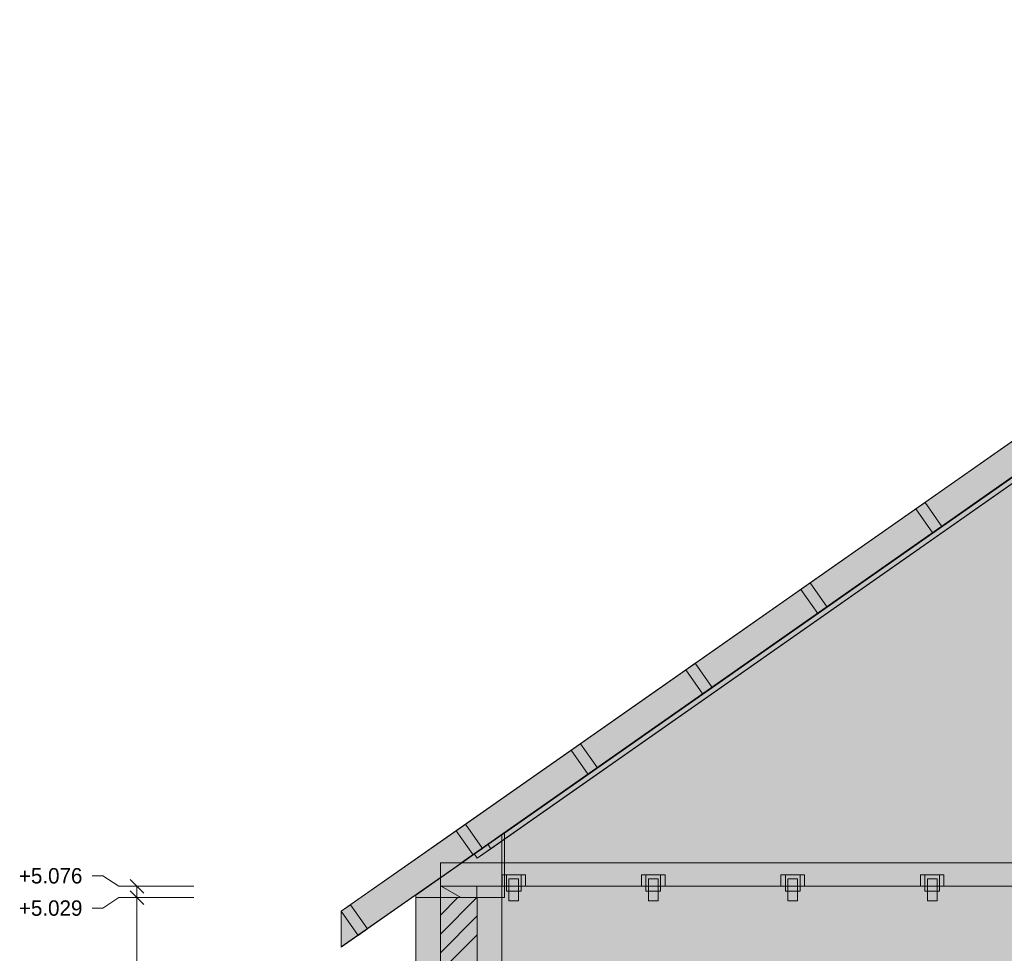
# Model space of a CAD drawing. Header units: millimetres. Extents: x -1634 to 12280, y -3482 to 9585.
# Tile 8 of 15: x -1634 to 2428, y 4799 to 8650. Entities that reach past the tile are written whole.
import ezdxf

# ---------------------------------------------------------------- set-up
doc = ezdxf.new("R2010")
doc.units = ezdxf.units.MM
for name, color, linetype in [('FILL-C_BDBDBF', 7, 'Continuous'), ('FILL-C_CCB294', 7, 'Continuous'), ('FILL-EPS', 7, 'Continuous'), ('FILL-WHITE', 7, 'Continuous'), ('LINE-CORE', 7, 'Continuous'), ('LINE-INK', 7, 'Continuous'), ('LINE-STEEL_GREY', 7, 'Continuous'), ('LINE-TIMBER_DK', 7, 'Continuous'), ('TEXT-INK', 7, 'Continuous')]:
    doc.layers.add(name, color=color, linetype=linetype)

msp = doc.modelspace()

# ---------------------------------------------------------------- hatches: boundary and pattern name
at = {"layer": 'FILL-C_BDBDBF', "true_color": 0xbdbdbf}
h = msp.add_hatch(color=9, dxfattribs=at)
h.dxf.hatch_style = 1
h.paths.add_polyline_path([(254, 5029.2), (254, 4724.9), (228.1, 4724.9), (101.6, 4724.9), (101.6, 5029.2), (104.8, 5029.2)])
at = {"layer": 'FILL-C_CCB294', "true_color": 0xccb294}
h = msp.add_hatch(color=253, dxfattribs=at)
h.dxf.hatch_style = 1
h.paths.add_polyline_path([(101.6, 5029.2), (101.6, 5062.2), (101.6, 5076), (145.8, 5076), (251.6, 5076), (251.6, 5043), (251.6, 5029.2), (207.4, 5029.2)])
h = msp.add_hatch(color=253, dxfattribs=at)
h.dxf.hatch_style = 1
h.paths.add_polyline_path([(101.6, 5029.2), (101.6, 5062.2), (101.6, 5076), (145.8, 5076), (251.6, 5076), (251.6, 5043), (251.6, 5029.2), (207.4, 5029.2)])
at = {"layer": 'FILL-EPS', "true_color": 0xccffff}
h = msp.add_hatch(color=7, dxfattribs=at)
h.dxf.hatch_style = 1
h.paths.add_polyline_path([(0, 5029.2), (101.6, 5029.2), (101.6, 4724.9), (100.5, 4724.9), (100.5, 4712.2), (100.5, 4699.9), (50.3, 4699.9), (0, 4699.9), (0, 4811.7), (0, 4870.1), (0, 4910.8)])
h = msp.add_hatch(color=7, dxfattribs=at)
h.dxf.hatch_style = 1
h.paths.add_polyline_path([(355.6, 4779.9), (355.6, 4724.9), (254, 4724.9), (254, 5029.2), (355.6, 5029.2)])
at = {"layer": 'FILL-WHITE', "true_color": 0xffffff}
h = msp.add_hatch(color=7, dxfattribs=at)
h.dxf.hatch_style = 1
h.paths.add_polyline_path([(-307, 4973), (-307, 4973), (4945, 8650.5), (4945, 8504), (187.8, 5173), (101.6, 5173), (101.6, 5112.6), (-307, 4826.5), (-307, 4973), (-307.2, 4972.9)])
h = msp.add_hatch(color=7, dxfattribs=at)
h.dxf.hatch_style = 1
h.paths.add_polyline_path([(-307, 4973), (-307, 4973), (4945, 8650.5), (4945, 8504), (187.8, 5173), (101.6, 5173), (101.6, 5112.6), (-307, 4826.5), (-307, 4973), (-307.2, 4972.9)])
h = msp.add_hatch(color=7, dxfattribs=at)
h.dxf.hatch_style = 1
h.paths.add_polyline_path([(-307, 4973), (-307, 4973), (4945, 8650.5), (4945, 8504), (187.8, 5173), (101.6, 5173), (101.6, 5112.6), (-307, 4826.5), (-307, 4973), (-307.2, 4972.9)])
h = msp.add_hatch(color=7, dxfattribs=at)
h.dxf.hatch_style = 1
h.paths.add_polyline_path([(-307, 4973), (-307, 4973), (4945, 8650.5), (4945, 8504), (187.8, 5173), (101.6, 5173), (101.6, 5112.6), (-307, 4826.5), (-307, 4973), (-307.2, 4972.9)])
h = msp.add_hatch(color=7, dxfattribs=at)
h.dxf.hatch_style = 1
h.paths.add_polyline_path([(-307, 4973), (-307, 4973), (4945, 8650.5), (4945, 8504), (187.8, 5173), (101.6, 5173), (101.6, 5112.6), (-307, 4826.5), (-307, 4973), (-307.2, 4972.9)])
h = msp.add_hatch(color=7, dxfattribs=at)
h.dxf.hatch_style = 1
h.paths.add_polyline_path([(-307, 4973), (-307, 4973), (4945, 8650.5), (4945, 8504), (187.8, 5173), (101.6, 5173), (101.6, 5112.6), (-307, 4826.5), (-307, 4973), (-307.2, 4972.9)])
h = msp.add_hatch(color=7, dxfattribs=at)
h.dxf.hatch_style = 1
h.paths.add_polyline_path([(-307, 4973), (-307, 4973), (4945, 8650.5), (4945, 8504), (187.8, 5173), (101.6, 5173), (101.6, 5112.6), (-307, 4826.5), (-307, 4973), (-307.2, 4972.9)])
h = msp.add_hatch(color=7, dxfattribs=at)
h.dxf.hatch_style = 1
h.paths.add_polyline_path([(-307, 4973), (4945, 8650.5), (4945, 8501.5), (-307, 4824.1), (-307, 4973)])
h = msp.add_hatch(color=7, dxfattribs=at)
h.dxf.hatch_style = 1
h.paths.add_polyline_path([(-307, 4824.1), (-307, 4973), (4945, 8650.5), (4945, 8501.5), (-307, 4824.1)])
h = msp.add_hatch(color=7, dxfattribs=at)
h.dxf.hatch_style = 1
h.paths.add_polyline_path([(-307, 4973), (4945, 8650.5), (4945, 8501.5), (-307, 4824.1)])
h = msp.add_hatch(color=7, dxfattribs=at)
h.dxf.hatch_style = 1
h.paths.add_polyline_path([(-307, 4973), (4945, 8650.5), (4945, 8501.5), (-307, 4824.1), (-307, 4973)])
h = msp.add_hatch(color=7, dxfattribs=at)
h.dxf.hatch_style = 1
h.paths.add_polyline_path([(-307, 4973), (101.6, 5259.1), (4945, 8650.5), (4945, 8504), (187.8, 5173), (101.6, 5173), (101.6, 5112.6), (-307, 4826.5)])
h = msp.add_hatch(color=7, dxfattribs=at)
h.dxf.hatch_style = 1
h.paths.add_polyline_path([(-307, 4973), (101.6, 5259.1), (4945, 8650.5), (4945, 8504), (187.8, 5173), (101.6, 5173), (101.6, 5112.6), (-307, 4826.5)])
h = msp.add_hatch(color=7, dxfattribs=at)
h.dxf.hatch_style = 1
h.paths.add_polyline_path([(-307, 4973), (101.6, 5259.1), (4945, 8650.5), (4945, 8504), (187.8, 5173), (101.6, 5173), (101.6, 5112.6), (-307, 4826.5)])
h = msp.add_hatch(color=7, dxfattribs=at)
h.dxf.hatch_style = 1
h.paths.add_polyline_path([(-307, 4973), (101.6, 5259.1), (4945, 8650.5), (4945, 8504), (187.8, 5173), (101.6, 5173), (101.6, 5112.6), (-307, 4826.5)])
h = msp.add_hatch(color=7, dxfattribs=at)
h.dxf.hatch_style = 1
h.paths.add_polyline_path([(-307, 4973), (101.6, 5259.1), (4945, 8650.5), (4945, 8504), (187.8, 5173), (101.6, 5173), (101.6, 5112.6), (-307, 4826.5)])
h = msp.add_hatch(color=7, dxfattribs=at)
h.dxf.hatch_style = 1
h.paths.add_polyline_path([(-307, 4973), (101.6, 5259.1), (4945, 8650.5), (4945, 8504), (187.8, 5173), (101.6, 5173), (101.6, 5112.6), (-307, 4826.5)])
h = msp.add_hatch(color=7, dxfattribs=at)
h.dxf.hatch_style = 1
h.paths.add_polyline_path([(-307, 4973), (101.6, 5259.1), (4945, 8650.5), (4945, 8504), (187.8, 5173), (101.6, 5173), (101.6, 5112.6), (-307, 4826.5)])
h = msp.add_hatch(color=7, dxfattribs=at)
h.dxf.hatch_style = 1
h.paths.add_polyline_path([(355.8, 5288.2), (4556.6, 8229.6), (5333.4, 8229.6), (9534.1, 5288.2), (9534.1, 2743.2), (355.8, 2743.2)])
h.paths.add_polyline_path([(5970, 3632.6), (5970, 4699.9), (5269.5, 4699.9), (5269.5, 3632.6)], flags=0)
h = msp.add_hatch(color=7, dxfattribs=at)
h.dxf.hatch_style = 1
h.paths.add_polyline_path([(355.8, 5029.2), (365.8, 5029.2), (365.8, 5295.2), (4556.6, 8229.6), (5333.4, 8229.6), (5388.4, 8191.1), (5428.5, 8163), (5429.3, 8162.5), (9487.8, 5320.7), (9524.2, 5295.2), (9524.2, 5029.2), (9534.1, 5029.2), (9534.1, 2743.2), (355.8, 2743.2)])
h.paths.add_polyline_path([(5995, 3632.6), (5995, 4724.9), (5993.4, 4724.8), (5993.4, 4724.9), (5244.5, 4724.9), (5244.5, 3632.6)], flags=0)
h = msp.add_hatch(color=7, dxfattribs=at)
h.dxf.hatch_style = 1
h.paths.add_polyline_path([(296.9, 5248.9), (3515, 7502.2), (3517.9, 7498.1), (3518.1, 7497.7), (3527.6, 7484.2), (309.6, 5230.9), (296.9, 5248.9)])
h = msp.add_hatch(color=7, dxfattribs=at)
h.dxf.hatch_style = 1
h.paths.add_polyline_path([(253.8, 5191.8), (241.2, 5209.8), (3401.9, 7423), (3404.9, 7418.6), (3414.5, 7405), (253.8, 5191.8), (253.4, 5191.6)])
h = msp.add_hatch(color=7, dxfattribs=at)
h.dxf.hatch_style = 1
h.paths.add_polyline_path([(2171.2, 6559.4), (2132.8, 6532.4), (2062.8, 6632.3), (2101.3, 6659.3)])
h = msp.add_hatch(color=7, dxfattribs=at)
h.dxf.hatch_style = 1
h.paths.add_polyline_path([(2171.2, 6559.4), (2132.8, 6532.4), (2062.8, 6632.3), (2101.3, 6659.3)])
h = msp.add_hatch(color=7, dxfattribs=at)
h.dxf.hatch_style = 1
h.paths.add_polyline_path([(1627.3, 6327.4), (1697.3, 6227.5), (1658.8, 6200.5), (1588.8, 6300.5)])
h = msp.add_hatch(color=7, dxfattribs=at)
h.dxf.hatch_style = 1
h.paths.add_polyline_path([(1627.3, 6327.4), (1697.3, 6227.5), (1658.8, 6200.5), (1588.8, 6300.5)])
h = msp.add_hatch(color=7, dxfattribs=at)
h.dxf.hatch_style = 1
h.paths.add_polyline_path([(1153.4, 5995.5), (1223.3, 5895.6), (1184.8, 5868.7), (1114.9, 5968.6)])
h = msp.add_hatch(color=7, dxfattribs=at)
h.dxf.hatch_style = 1
h.paths.add_polyline_path([(1153.4, 5995.5), (1223.3, 5895.6), (1184.8, 5868.7), (1114.9, 5968.6)])
h = msp.add_hatch(color=7, dxfattribs=at)
h.dxf.hatch_style = 1
h.paths.add_polyline_path([(749.4, 5563.8), (710.9, 5536.8), (640.9, 5636.7), (679.4, 5663.7)])
h = msp.add_hatch(color=7, dxfattribs=at)
h.dxf.hatch_style = 1
h.paths.add_polyline_path([(749.4, 5563.8), (710.9, 5536.8), (640.9, 5636.7), (679.4, 5663.7)])
h = msp.add_hatch(color=7, dxfattribs=at)
h.dxf.hatch_style = 1
h.paths.add_polyline_path([(275.4, 5231.9), (236.9, 5204.9), (166.9, 5304.9), (205.5, 5331.8)])
h = msp.add_hatch(color=7, dxfattribs=at)
h.dxf.hatch_style = 1
h.paths.add_polyline_path([(275.4, 5231.9), (236.9, 5204.9), (166.9, 5304.9), (205.5, 5331.8)])
h = msp.add_hatch(color=7, dxfattribs=at)
h.dxf.hatch_style = 1
h.paths.add_polyline_path([(0, 2743.2), (0, 4211.5), (0, 4212.5), (0, 5039), (355.8, 5288.2), (356.1, 5289.8), (356.1, 5289.8), (356.3, 5289.7), (356.4, 5289.7), (356.2, 5289.3), (355.8, 5288.2), (355.8, 2743.2)])
h = msp.add_hatch(color=7, dxfattribs=at)
h.dxf.hatch_style = 1
h.paths.add_polyline_path([(0, 5039), (177.1, 5163), (355.8, 5288.2), (355.8, 5029.2), (0, 5029.2)])
h = msp.add_hatch(color=7, dxfattribs=at)
h.dxf.hatch_style = 1
h.paths.add_polyline_path([(365.8, 5295.2), (365.8, 5029.2), (355.8, 5029.2), (355.8, 5288.2)])
h = msp.add_hatch(color=7, dxfattribs=at)
h.dxf.hatch_style = 1
h.paths.add_polyline_path([(253.8, 5191.8), (241.2, 5209.8), (296.9, 5248.9), (309.6, 5230.9)])
h = msp.add_hatch(color=7, dxfattribs=at)
h.dxf.hatch_style = 1
h.paths.add_polyline_path([(101.6, 5173), (9788.4, 5173), (9788.4, 5076), (101.6, 5076)])
h = msp.add_hatch(color=7, dxfattribs=at)
h.dxf.hatch_style = 1
h.paths.add_polyline_path([(101.6, 5173), (9788.4, 5173), (9788.4, 5076), (101.6, 5076)])
h = msp.add_hatch(color=7, dxfattribs=at)
h.dxf.hatch_style = 1
h.paths.add_polyline_path([(101.6, 5173), (9788.4, 5173), (9788.4, 5076), (101.6, 5076)])
h = msp.add_hatch(color=7, dxfattribs=at)
h.dxf.hatch_style = 1
h.paths.add_polyline_path([(101.6, 5173), (9788.4, 5173), (9788.4, 5076), (101.6, 5076)])
h = msp.add_hatch(color=7, dxfattribs=at)
h.dxf.hatch_style = 1
h.paths.add_polyline_path([(101.6, 5173), (9788.4, 5173), (9788.4, 5076), (101.6, 5076)])
h = msp.add_hatch(color=7, dxfattribs=at)
h.dxf.hatch_style = 1
h.paths.add_polyline_path([(101.6, 5173), (9788.4, 5173), (9788.4, 5076), (101.6, 5076)])
h = msp.add_hatch(color=7, dxfattribs=at)
h.dxf.hatch_style = 1
h.paths.add_polyline_path([(101.6, 5173), (9788.4, 5173), (9788.4, 5076), (101.6, 5076)])
h = msp.add_hatch(color=7, dxfattribs=at)
h.dxf.hatch_style = 1
h.paths.add_polyline_path([(101.6, 5173), (9788.4, 5173), (9788.4, 5076), (101.6, 5076)])
h = msp.add_hatch(color=7, dxfattribs=at)
h.dxf.hatch_style = 1
h.paths.add_polyline_path([(101.6, 5173), (9788.4, 5173), (9788.4, 5076), (101.6, 5076)])
h = msp.add_hatch(color=7, dxfattribs=at)
h.dxf.hatch_style = 1
h.paths.add_polyline_path([(101.6, 5173), (9788.4, 5173), (9788.4, 5076), (101.6, 5076)])
h = msp.add_hatch(color=7, dxfattribs=at)
h.dxf.hatch_style = 1
h.paths.add_polyline_path([(101.6, 5173), (9788.4, 5173), (9788.4, 5076), (101.6, 5076)])
h = msp.add_hatch(color=7, dxfattribs=at)
h.dxf.hatch_style = 1
h.paths.add_polyline_path([(101.6, 5173), (9788.4, 5173), (9788.4, 5076), (101.6, 5076)])
h = msp.add_hatch(color=7, dxfattribs=at)
h.dxf.hatch_style = 1
h.paths.add_polyline_path([(101.6, 5173), (9788.4, 5173), (9788.4, 5076), (101.6, 5076)])
h = msp.add_hatch(color=7, dxfattribs=at)
h.dxf.hatch_style = 1
h.paths.add_polyline_path([(101.6, 5173), (9788.4, 5173), (9788.4, 5076), (101.6, 5076)])
h = msp.add_hatch(color=7, dxfattribs=at)
h.dxf.hatch_style = 1
h.paths.add_polyline_path([(356, 5123), (374, 5123), (453, 5123), (453, 5076), (435, 5076), (435, 5056), (374, 5056), (374, 5076), (356, 5076)])
h = msp.add_hatch(color=7, dxfattribs=at)
h.dxf.hatch_style = 1
h.paths.add_polyline_path([(435, 5123), (453, 5123), (453, 5076), (435, 5076), (435, 5056), (374, 5056), (374, 5076), (356, 5076), (356, 5123)])
h = msp.add_hatch(color=7, dxfattribs=at)
h.dxf.hatch_style = 1
h.paths.add_polyline_path([(374, 5123), (435, 5123), (435, 5056), (374, 5056)])
h = msp.add_hatch(color=7, dxfattribs=at)
h.dxf.hatch_style = 1
h.paths.add_polyline_path([(374, 5123), (435, 5123), (435, 5056), (374, 5056)])
h = msp.add_hatch(color=7, dxfattribs=at)
h.dxf.hatch_style = 1
h.paths.add_polyline_path([(931.5, 5123), (949.5, 5123), (1028.5, 5123), (1028.5, 5076), (1010.5, 5076), (1010.5, 5056), (949.5, 5056), (949.5, 5076), (931.5, 5076)])
h = msp.add_hatch(color=7, dxfattribs=at)
h.dxf.hatch_style = 1
h.paths.add_polyline_path([(1010.5, 5123), (1028.5, 5123), (1028.5, 5076), (1010.5, 5076), (1010.5, 5056), (949.5, 5056), (949.5, 5076), (931.5, 5076), (931.5, 5123)])
h = msp.add_hatch(color=7, dxfattribs=at)
h.dxf.hatch_style = 1
h.paths.add_polyline_path([(949.5, 5123), (1010.5, 5123), (1010.5, 5056), (949.5, 5056)])
h = msp.add_hatch(color=7, dxfattribs=at)
h.dxf.hatch_style = 1
h.paths.add_polyline_path([(949.5, 5123), (1010.5, 5123), (1010.5, 5056), (949.5, 5056)])
h = msp.add_hatch(color=7, dxfattribs=at)
h.dxf.hatch_style = 1
h.paths.add_polyline_path([(1507, 5123), (1525, 5123), (1604, 5123), (1604, 5076), (1586, 5076), (1586, 5056), (1525, 5056), (1525, 5076), (1507, 5076)])
h = msp.add_hatch(color=7, dxfattribs=at)
h.dxf.hatch_style = 1
h.paths.add_polyline_path([(1586, 5123), (1604, 5123), (1604, 5076), (1586, 5076), (1586, 5056), (1525, 5056), (1525, 5076), (1507, 5076), (1507, 5123)])
h = msp.add_hatch(color=7, dxfattribs=at)
h.dxf.hatch_style = 1
h.paths.add_polyline_path([(1525, 5123), (1586, 5123), (1586, 5056), (1525, 5056)])
h = msp.add_hatch(color=7, dxfattribs=at)
h.dxf.hatch_style = 1
h.paths.add_polyline_path([(1525, 5123), (1586, 5123), (1586, 5056), (1525, 5056)])
h = msp.add_hatch(color=7, dxfattribs=at)
h.dxf.hatch_style = 1
h.paths.add_polyline_path([(2082.5, 5123), (2100.5, 5123), (2179.5, 5123), (2179.5, 5076), (2161.5, 5076), (2161.5, 5056), (2100.5, 5056), (2100.5, 5076), (2082.5, 5076)])
h = msp.add_hatch(color=7, dxfattribs=at)
h.dxf.hatch_style = 1
h.paths.add_polyline_path([(2161.5, 5123), (2179.5, 5123), (2179.5, 5076), (2161.5, 5076), (2161.5, 5056), (2100.5, 5056), (2100.5, 5076), (2082.5, 5076), (2082.5, 5123)])
h = msp.add_hatch(color=7, dxfattribs=at)
h.dxf.hatch_style = 1
h.paths.add_polyline_path([(2100.5, 5123), (2161.5, 5123), (2161.5, 5056), (2100.5, 5056)])
h = msp.add_hatch(color=7, dxfattribs=at)
h.dxf.hatch_style = 1
h.paths.add_polyline_path([(2100.5, 5123), (2161.5, 5123), (2161.5, 5056), (2100.5, 5056)])
h = msp.add_hatch(color=7, dxfattribs=at)
h.dxf.hatch_style = 1
h.paths.add_polyline_path([(384.5, 5106), (424.5, 5106), (424.5, 5016), (384.5, 5016)])
h = msp.add_hatch(color=7, dxfattribs=at)
h.dxf.hatch_style = 1
h.paths.add_polyline_path([(384.5, 5106), (424.5, 5106), (424.5, 5016), (384.5, 5016)])
h = msp.add_hatch(color=7, dxfattribs=at)
h.dxf.hatch_style = 1
h.paths.add_polyline_path([(960, 5106), (1000, 5106), (1000, 5016), (960, 5016)])
h = msp.add_hatch(color=7, dxfattribs=at)
h.dxf.hatch_style = 1
h.paths.add_polyline_path([(960, 5106), (1000, 5106), (1000, 5016), (960, 5016)])
h = msp.add_hatch(color=7, dxfattribs=at)
h.dxf.hatch_style = 1
h.paths.add_polyline_path([(1535.5, 5106), (1575.5, 5106), (1575.5, 5016), (1535.5, 5016)])
h = msp.add_hatch(color=7, dxfattribs=at)
h.dxf.hatch_style = 1
h.paths.add_polyline_path([(1575.5, 5106), (1575.5, 5016), (1535.5, 5016), (1535.5, 5106)])
h = msp.add_hatch(color=7, dxfattribs=at)
h.dxf.hatch_style = 1
h.paths.add_polyline_path([(2111, 5106), (2151, 5106), (2151, 5016), (2111, 5016)])
h = msp.add_hatch(color=7, dxfattribs=at)
h.dxf.hatch_style = 1
h.paths.add_polyline_path([(2151, 5106), (2151, 5016), (2111, 5016), (2111, 5106)])
h = msp.add_hatch(color=7, dxfattribs=at)
h.dxf.hatch_style = 1
h.paths.add_polyline_path([(101.6, 5076), (251.6, 5076), (251.6, 5029.2), (101.6, 5029.2)])
h = msp.add_hatch(color=7, dxfattribs=at)
h.dxf.hatch_style = 1
h.paths.add_polyline_path([(-198.5, 4900), (-237, 4873.1), (-307, 4973), (-268.5, 4999.9)])
h = msp.add_hatch(color=7, dxfattribs=at)
h.dxf.hatch_style = 1
h.paths.add_polyline_path([(-198.5, 4900), (-237, 4873.1), (-307, 4973), (-268.5, 4999.9)])
h = msp.add_hatch(color=7, dxfattribs=at)
h.dxf.hatch_style = 1
h.paths.add_polyline_path([(0, 5029.2), (355.6, 5029.2), (355.6, 5029.6), (355.6, 5029.2), (355.8, 5029.2), (355.8, 2743.2), (355.8, 2743.2), (355.8, 2743.2), (355.8, 2742.2), (356, 2741.6), (355.9, 2741.6), (355.8, 2741.6), (355.8, 2741.6), (355.8, 2741.6), (355.6, 2743.2), (0, 2743.2), (0, 4213.4), (0, 4214.4)])
h = msp.add_hatch(color=7, dxfattribs=at)
h.dxf.hatch_style = 1
h.paths.add_polyline_path([(0, 5029.2), (355.6, 5029.2), (355.6, 2743.2), (0, 2743.2)])

# ---------------------------------------------------------------- linework, layer by layer
at = {"layer": 'LINE-CORE', "lineweight": 5}
for points in [[(-307, 4973), (-307, 4973), (4945, 8650.5), (4945, 8504), (187.8, 5173), (101.6, 5173), (101.6, 5112.6), (101.6, 5112.6), (101.6, 5112.6), (101.6, 5112.6), (-307, 4826.5), (-307, 4973), (-307.2, 4972.9)], [(-307, 4973), (-307, 4973), (4945, 8650.5), (4945, 8504), (187.8, 5173), (101.6, 5173), (101.6, 5112.6), (101.6, 5112.6), (101.6, 5112.6), (101.6, 5112.6), (-307, 4826.5), (-307, 4973), (-307.2, 4972.9)], [(-307, 4973), (-307, 4973), (4945, 8650.5), (4945, 8504), (187.8, 5173), (101.6, 5173), (101.6, 5112.6), (101.6, 5112.6), (101.6, 5112.6), (101.6, 5112.6), (-307, 4826.5), (-307, 4973), (-307.2, 4972.9)], [(-307, 4973), (-307, 4973), (4945, 8650.5), (4945, 8504), (187.8, 5173), (101.6, 5173), (101.6, 5112.6), (101.6, 5112.6), (101.6, 5112.6), (101.6, 5112.6), (-307, 4826.5), (-307, 4973), (-307.2, 4972.9)], [(-307, 4973), (-307, 4973), (4945, 8650.5), (4945, 8504), (187.8, 5173), (101.6, 5173), (101.6, 5112.6), (101.6, 5112.6), (101.6, 5112.6), (101.6, 5112.6), (-307, 4826.5), (-307, 4973), (-307.2, 4972.9)], [(-307, 4973), (-307, 4973), (4945, 8650.5), (4945, 8504), (187.8, 5173), (101.6, 5173), (101.6, 5112.6), (101.6, 5112.6), (101.6, 5112.6), (101.6, 5112.6), (-307, 4826.5), (-307, 4973), (-307.2, 4972.9)], [(-307, 4973), (-307, 4973), (4945, 8650.5), (4945, 8504), (187.8, 5173), (101.6, 5173), (101.6, 5112.6), (101.6, 5112.6), (101.6, 5112.6), (101.6, 5112.6), (-307, 4826.5), (-307, 4973), (-307.2, 4972.9)], [(-307, 4973), (-307, 4973), (-307, 4973), (4945, 8650.5), (4945, 8501.5), (4945, 8501.5), (4945, 8501.5), (4945, 8501.5), (-307, 4824.1), (-307, 4973), (-307, 4973)], [(-307, 4824.1), (-307, 4973), (4945, 8650.5), (4945, 8650.5), (4945, 8650.5), (4945, 8650.5), (4945, 8501.5), (-307, 4824.1), (-307, 4824.1)], [(-307, 4973), (4945, 8650.5), (4945, 8650.5), (4945, 8650.5), (4945, 8650.5), (4945, 8501.5), (-307, 4824.1), (-307, 4824.1), (-307, 4824.1)], [(-307, 4973), (-307, 4973), (-307, 4973), (4945, 8650.5), (4945, 8501.5), (4945, 8501.5), (4945, 8501.5), (4945, 8501.5), (-307, 4824.1), (-307, 4973), (-307, 4973)], [(-307, 4973), (101.6, 5259.1), (4945, 8650.5), (4945, 8504), (187.8, 5173), (101.6, 5173), (101.6, 5112.6), (-307, 4826.5)], [(-307, 4973), (101.6, 5259.1), (4945, 8650.5), (4945, 8504), (187.8, 5173), (101.6, 5173), (101.6, 5112.6), (-307, 4826.5)], [(-307, 4973), (101.6, 5259.1), (4945, 8650.5), (4945, 8504), (187.8, 5173), (101.6, 5173), (101.6, 5112.6), (-307, 4826.5)], [(-307, 4973), (101.6, 5259.1), (4945, 8650.5), (4945, 8504), (187.8, 5173), (101.6, 5173), (101.6, 5112.6), (-307, 4826.5)], [(-307, 4973), (101.6, 5259.1), (4945, 8650.5), (4945, 8504), (187.8, 5173), (101.6, 5173), (101.6, 5112.6), (-307, 4826.5)], [(-307, 4973), (101.6, 5259.1), (4945, 8650.5), (4945, 8504), (187.8, 5173), (101.6, 5173), (101.6, 5112.6), (-307, 4826.5)], [(-307, 4973), (101.6, 5259.1), (4945, 8650.5), (4945, 8504), (187.8, 5173), (101.6, 5173), (101.6, 5112.6), (-307, 4826.5)], [(355.8, 5288.2), (4556.6, 8229.6), (5333.4, 8229.6), (5333.4, 8229.6), (5333.4, 8229.6), (9534.1, 5288.2), (9534.1, 5288.2), (9534.1, 2743.2), (9534.1, 2743.2), (355.8, 2743.2)], [(355.8, 5029.2), (365.8, 5029.2), (365.8, 5295.2), (4556.6, 8229.6), (4556.6, 8229.6), (4556.6, 8229.6), (5333.4, 8229.6), (5333.4, 8229.6), (5388.4, 8191.1), (5428.5, 8163), (5429.3, 8162.5), (9487.8, 5320.7), (9524.2, 5295.2), (9524.2, 5029.2), (9534.1, 5029.2), (9534.1, 2743.2), (9534.1, 2743.2), (355.8, 2743.2)], [(296.9, 5248.9), (3515, 7502.2), (3517.9, 7498.1), (3518.1, 7497.7), (3518.1, 7497.7), (3527.6, 7484.2), (309.6, 5230.9), (309.6, 5230.9), (309.6, 5230.9), (296.9, 5248.9)], [(253.8, 5191.8), (241.2, 5209.8), (3401.9, 7423), (3401.9, 7423), (3401.9, 7423), (3401.9, 7423), (3404.9, 7418.6), (3414.5, 7405), (253.8, 5191.8), (253.8, 5191.8), (253.4, 5191.6)], [(2171.2, 6559.4), (2132.8, 6532.4), (2062.8, 6632.3), (2101.3, 6659.3)], [(2171.2, 6559.4), (2132.8, 6532.4), (2062.8, 6632.3), (2101.3, 6659.3)], [(1627.3, 6327.4), (1627.3, 6327.4), (1697.3, 6227.5), (1658.8, 6200.5), (1658.8, 6200.5), (1658.8, 6200.5), (1588.8, 6300.5), (1627.3, 6327.4)], [(1627.3, 6327.4), (1627.3, 6327.4), (1697.3, 6227.5), (1658.8, 6200.5), (1658.8, 6200.5), (1658.8, 6200.5), (1588.8, 6300.5), (1627.3, 6327.4)], [(1153.4, 5995.5), (1153.4, 5995.5), (1223.3, 5895.6), (1184.8, 5868.7), (1184.8, 5868.7), (1184.8, 5868.7), (1114.9, 5968.6), (1153.4, 5995.5)], [(1153.4, 5995.5), (1153.4, 5995.5), (1223.3, 5895.6), (1184.8, 5868.7), (1184.8, 5868.7), (1184.8, 5868.7), (1114.9, 5968.6), (1153.4, 5995.5)], [(749.4, 5563.8), (710.9, 5536.8), (640.9, 5636.7), (679.4, 5663.7)], [(749.4, 5563.8), (710.9, 5536.8), (640.9, 5636.7), (679.4, 5663.7)], [(275.4, 5231.9), (236.9, 5204.9), (166.9, 5304.9), (205.5, 5331.8)], [(275.4, 5231.9), (236.9, 5204.9), (166.9, 5304.9), (205.5, 5331.8)], [(0, 2743.2), (0, 4211.5), (0, 4212.5), (0, 5039), (355.8, 5288.2), (356.1, 5289.8), (356.1, 5289.8), (356.3, 5289.7), (356.4, 5289.7), (356.2, 5289.3), (355.8, 5288.2), (355.8, 2743.2), (0, 2743.2)], [(0, 5039), (0, 5039), (0, 5039), (177.1, 5163), (355.8, 5288.2), (355.8, 5029.2), (355.8, 5029.2), (0, 5029.2), (0, 5039)], [(365.8, 5295.2), (365.8, 5029.2), (365.8, 5029.2), (365.8, 5029.2), (355.8, 5029.2), (355.8, 5288.2)], [(253.8, 5191.8), (253.8, 5191.8), (241.2, 5209.8), (296.9, 5248.9), (296.9, 5248.9), (296.9, 5248.9), (309.6, 5230.9), (253.8, 5191.8)], [(101.6, 5173), (9788.4, 5173), (9788.4, 5076), (9788.4, 5076), (101.6, 5076), (101.6, 5173)], [(101.6, 5173), (9788.4, 5173), (9788.4, 5173), (9788.4, 5076), (101.6, 5076), (101.6, 5076)], [(101.6, 5173), (9788.4, 5173), (9788.4, 5076), (9788.4, 5076), (101.6, 5076), (101.6, 5173)], [(101.6, 5173), (9788.4, 5173), (9788.4, 5173), (9788.4, 5076), (101.6, 5076), (101.6, 5076)], [(101.6, 5173), (9788.4, 5173), (9788.4, 5076), (9788.4, 5076), (101.6, 5076), (101.6, 5173)], [(101.6, 5173), (9788.4, 5173), (9788.4, 5173), (9788.4, 5076), (101.6, 5076), (101.6, 5076)], [(101.6, 5173), (9788.4, 5173), (9788.4, 5076), (9788.4, 5076), (101.6, 5076), (101.6, 5173)], [(101.6, 5173), (9788.4, 5173), (9788.4, 5173), (9788.4, 5076), (101.6, 5076), (101.6, 5076)], [(101.6, 5173), (9788.4, 5173), (9788.4, 5076), (9788.4, 5076), (101.6, 5076), (101.6, 5173)], [(101.6, 5173), (9788.4, 5173), (9788.4, 5173), (9788.4, 5076), (101.6, 5076), (101.6, 5076)], [(101.6, 5173), (9788.4, 5173), (9788.4, 5076), (9788.4, 5076), (101.6, 5076), (101.6, 5173)], [(101.6, 5173), (9788.4, 5173), (9788.4, 5173), (9788.4, 5076), (101.6, 5076), (101.6, 5076)], [(101.6, 5173), (9788.4, 5173), (9788.4, 5076), (9788.4, 5076), (101.6, 5076), (101.6, 5173)], [(101.6, 5173), (9788.4, 5173), (9788.4, 5173), (9788.4, 5076), (101.6, 5076), (101.6, 5076)], [(356, 5123), (374, 5123), (374, 5123), (453, 5123), (453, 5076), (435, 5076), (435, 5056), (435, 5056), (374, 5056), (374, 5076), (356, 5076)], [(435, 5123), (435, 5123), (453, 5123), (453, 5076), (435, 5076), (435, 5056), (374, 5056), (374, 5056), (374, 5076), (356, 5076), (356, 5123)], [(374, 5123), (435, 5123), (435, 5123), (435, 5056), (374, 5056), (374, 5056)], [(374, 5123), (374, 5123), (435, 5123), (435, 5056), (435, 5056), (374, 5056)], [(931.5, 5123), (949.5, 5123), (949.5, 5123), (1028.5, 5123), (1028.5, 5076), (1010.5, 5076), (1010.5, 5056), (1010.5, 5056), (949.5, 5056), (949.5, 5076), (931.5, 5076)], [(1010.5, 5123), (1010.5, 5123), (1028.5, 5123), (1028.5, 5076), (1010.5, 5076), (1010.5, 5056), (949.5, 5056), (949.5, 5056), (949.5, 5076), (931.5, 5076), (931.5, 5123)], [(949.5, 5123), (1010.5, 5123), (1010.5, 5123), (1010.5, 5056), (949.5, 5056), (949.5, 5056)], [(949.5, 5123), (1010.5, 5123), (1010.5, 5056), (1010.5, 5056), (949.5, 5056), (949.5, 5123)], [(1507, 5123), (1525, 5123), (1525, 5123), (1604, 5123), (1604, 5076), (1586, 5076), (1586, 5056), (1586, 5056), (1525, 5056), (1525, 5076), (1507, 5076)], [(1586, 5123), (1586, 5123), (1604, 5123), (1604, 5076), (1586, 5076), (1586, 5056), (1525, 5056), (1525, 5056), (1525, 5076), (1507, 5076), (1507, 5123)], [(1525, 5123), (1586, 5123), (1586, 5123), (1586, 5056), (1525, 5056), (1525, 5056)], [(1525, 5123), (1586, 5123), (1586, 5056), (1586, 5056), (1525, 5056), (1525, 5123)], [(2082.5, 5123), (2100.5, 5123), (2179.5, 5123), (2179.5, 5076), (2161.5, 5076), (2161.5, 5056), (2100.5, 5056), (2100.5, 5076), (2082.5, 5076)], [(2161.5, 5123), (2179.5, 5123), (2179.5, 5076), (2161.5, 5076), (2161.5, 5056), (2100.5, 5056), (2100.5, 5076), (2082.5, 5076), (2082.5, 5123)], [(2100.5, 5123), (2161.5, 5123), (2161.5, 5056), (2100.5, 5056)], [(2100.5, 5123), (2161.5, 5123), (2161.5, 5056), (2100.5, 5056)], [(384.5, 5106), (424.5, 5106), (424.5, 5106), (424.5, 5016), (384.5, 5016), (384.5, 5016)], [(384.5, 5106), (424.5, 5106), (424.5, 5016), (424.5, 5016), (384.5, 5016), (384.5, 5106)], [(960, 5106), (1000, 5106), (1000, 5016), (960, 5016)], [(960, 5106), (1000, 5106), (1000, 5016), (960, 5016)], [(1535.5, 5106), (1575.5, 5106), (1575.5, 5016), (1535.5, 5016)], [(1575.5, 5106), (1575.5, 5016), (1535.5, 5016), (1535.5, 5106)], [(2111, 5106), (2151, 5106), (2151, 5016), (2111, 5016)], [(2151, 5106), (2151, 5016), (2111, 5016), (2111, 5106)], [(101.6, 5076), (251.6, 5076), (251.6, 5076), (251.6, 5029.2), (101.6, 5029.2), (101.6, 5029.2)], [(-198.5, 4900), (-237, 4873.1), (-237, 4873.1), (-237, 4873.1), (-307, 4973), (-268.5, 4999.9)], [(-198.5, 4900), (-237, 4873.1), (-237, 4873.1), (-237, 4873.1), (-307, 4973), (-268.5, 4999.9)], [(0, 5029.2), (355.6, 5029.2), (355.6, 5029.6), (355.6, 5029.2), (355.8, 5029.2), (355.8, 2743.2), (355.8, 2743.2), (355.8, 2743.2), (355.8, 2742.2), (356, 2741.6), (355.9, 2741.6), (355.8, 2741.6), (355.8, 2741.6), (355.8, 2741.6), (355.6, 2743.2), (0, 2743.2), (0, 4213.4), (0, 4214.4), (0, 5029.2)], [(0, 5029.2), (355.6, 5029.2), (355.6, 2743.2), (0, 2743.2), (0, 2743.2), (0, 2743.2)]]:
    msp.add_lwpolyline(points, close=True, dxfattribs=at)
at = {"layer": 'LINE-INK', "lineweight": 5}
for p, q in [((-1291, 5119.1), (-1335, 5119.1)), ((-1225, 5076), (-1291, 5119.1)), ((-1121.7, 5047.7), (-1178.3, 5104.3)), ((-915, 5076), (-1225, 5076)), ((-1121.7, 5000.7), (-1178.3, 5057.3)), ((-1150, -457), (-1150, 5076)), ((-1225, 5029), (-1291, 4985.9)), ((-915, 5029), (-1225, 5029)), ((-1291, 4985.9), (-1335, 4985.9))]:
    msp.add_line(p, q, dxfattribs=at)
for points in [[(101.6, 5029.2), (101.6, 5062.2), (101.6, 5076), (145.8, 5076), (251.6, 5076), (251.6, 5043), (251.6, 5029.2), (207.4, 5029.2)], [(101.6, 5029.2), (101.6, 5062.2), (101.6, 5076), (145.8, 5076), (251.6, 5076), (251.6, 5043), (251.6, 5029.2), (207.4, 5029.2)], [(0, 5029.2), (101.6, 5029.2), (101.6, 4724.9), (100.5, 4724.9), (100.5, 4712.2), (100.5, 4699.9), (50.3, 4699.9), (0, 4699.9), (0, 4811.7), (0, 4870.1), (0, 4910.8)], [(355.6, 5029.2), (355.6, 4779.9), (355.6, 4724.9), (254, 4724.9), (228.1, 4724.9), (101.6, 4724.9), (100.5, 4724.9), (100.5, 4712.2), (100.5, 4699.9), (50.3, 4699.9), (0, 4699.9), (0, 4811.7), (0, 4870.1), (0, 4910.8), (0, 5029.2), (101.6, 5029.2), (104.8, 5029.2), (254, 5029.2)], [(254, 5029.2), (254, 4724.9), (228.1, 4724.9), (101.6, 4724.9), (101.6, 5029.2), (104.8, 5029.2)], [(355.6, 4779.9), (355.6, 4724.9), (254, 4724.9), (254, 5029.2), (355.6, 5029.2)]]:
    msp.add_lwpolyline(points, close=True, dxfattribs=at)
at = {"layer": 'LINE-STEEL_GREY', "lineweight": 5}
for p, q in [((101.6, 4878.6), (252.2, 5029.2)), ((101.6, 4956.4), (174.4, 5029.2)), ((101.6, 4800.8), (254, 4953.2)), ((103.4, 4724.9), (254, 4875.5))]:
    msp.add_line(p, q, dxfattribs=at)
at = {"layer": 'LINE-TIMBER_DK', "lineweight": 5}
msp.add_line((104.5, 5076), (185.5, 5029.2), dxfattribs=at)
msp.add_line((104.5, 5076), (185.5, 5029.2), dxfattribs=at)

# ---------------------------------------------------------------- texts
at = {"layer": 'TEXT-INK'}
for s, p in [('+5.076', (-1637.2, 5087.3)), ('+5.029', (-1637.2, 4954.1))]:
    msp.add_text(s, height=63.5, dxfattribs=at).set_placement(p)

doc.saveas('drawing.dxf')
